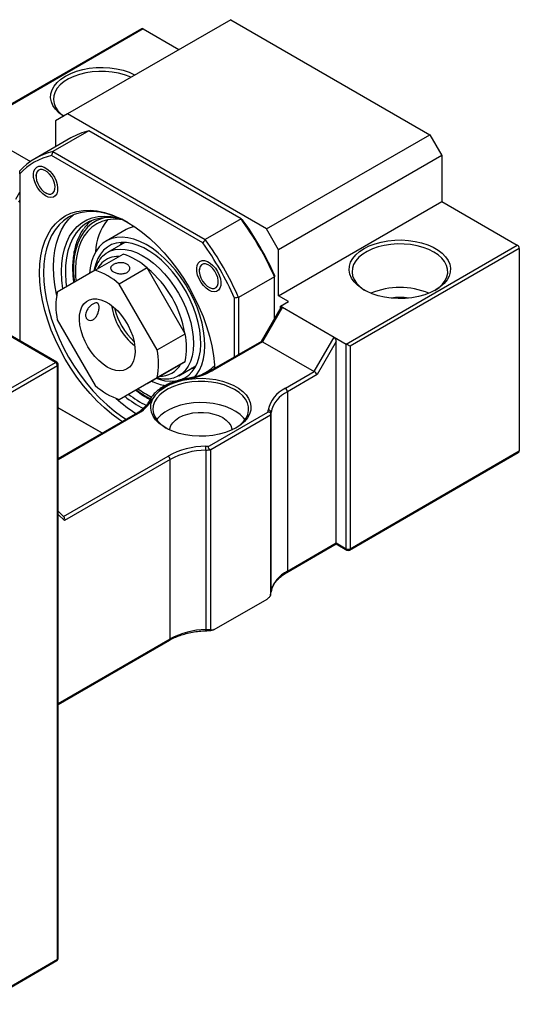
# Model space of a CAD drawing. Header units: millimetres. Extents: x 34 to 283, y 19 to 198.
# Tile 5 of 5: x 230 to 259, y 125 to 183. Entities that reach past the tile are written whole.
import ezdxf

# ---------------------------------------------------------------- set-up
doc = ezdxf.new("R2010")
doc.units = ezdxf.units.MM

msp = doc.modelspace()

# ---------------------------------------------------------------- linework, layer by layer
at = {"color": 7, "linetype": 'Continuous', "lineweight": 25}
for p, q in [((242.2631, 182.9275), (232.5993, 177.3488)), ((242.2631, 182.9275), (254.0482, 176.1241)), ((236.9943, 182.391), (226.8937, 176.56)), ((237.0777, 182.3827), (226.9425, 176.5318)), ((237.0777, 182.3827), (239.1985, 181.1584)), ((231.8922, 162.6551), (201.4866, 180.2078)), ((231.9755, 162.6633), (201.57, 180.2161)), ((232.5993, 177.3488), (231.8922, 176.9404)), ((244.3844, 170.5454), (232.5993, 177.3488)), ((231.8922, 176.9404), (231.8922, 175.4099)), ((227.6496, 176.1236), (230.4025, 174.5344)), ((232.7912, 175.9289), (230.6698, 174.7042)), ((233.8648, 176.3461), (231.7435, 175.1215)), ((242.8833, 171.1398), (233.8648, 176.3461)), ((244.3844, 170.5454), (254.0482, 176.1241)), ((254.0482, 176.1241), (254.7553, 174.8994)), ((240.607, 169.7325), (231.6627, 174.8959)), ((231.7435, 175.1215), (240.762, 169.9152)), ((254.7553, 174.8994), (245.0915, 169.3206)), ((254.7553, 174.8994), (254.7553, 172.1776)), ((229.7709, 173.8034), (229.7709, 163.936)), ((230.7358, 173.7519), (230.7358, 173.6635)), ((231.3014, 172.6837), (231.378, 172.6395)), ((245.0915, 166.5988), (254.7553, 172.1776)), ((254.7553, 172.1776), (259.2337, 169.5923)), ((242.8833, 171.1398), (240.762, 169.9152)), ((236.0754, 170.5119), (234.8969, 169.8316)), ((245.0915, 169.3206), (244.3844, 170.5454)), ((235.991, 169.7512), (234.9695, 169.1614)), ((235.8623, 169.7535), (235.8578, 169.6743)), ((249.0985, 163.7414), (259.2337, 169.5923)), ((234.2461, 168.109), (235.896, 169.0615)), ((245.0915, 166.5988), (245.0915, 169.3206)), ((259.3515, 169.3882), (249.3342, 163.6053)), ((259.3515, 169.3882), (259.3515, 157.4123)), ((234.2461, 168.109), (231.9998, 166.8118)), ((237.3165, 168.2415), (235.6665, 167.289)), ((239.5627, 164.3509), (237.3165, 168.2415)), ((240.4025, 168.1715), (240.4025, 168.083)), ((237.9128, 163.3984), (235.6665, 167.289)), ((244.8558, 167.7232), (242.7345, 166.4986)), ((244.8558, 165.2428), (244.8558, 167.7232)), ((240.9681, 167.1033), (241.0447, 167.0591)), ((245.6808, 166.2586), (245.0915, 166.5988)), ((242.4988, 162.9811), (242.4988, 166.4558)), ((242.7345, 166.4986), (242.7345, 163.1172)), ((245.2094, 165.9865), (245.6808, 166.2586)), ((245.231, 165.8927), (244.0755, 163.8913)), ((245.3272, 165.9185), (244.1487, 163.8772)), ((245.2094, 165.9865), (245.3272, 165.9185)), ((245.2094, 165.8552), (245.2094, 165.9865)), ((245.3272, 165.9185), (248.3914, 164.1496)), ((231.9998, 165.1716), (234.2461, 161.2809)), ((237.9128, 163.3984), (239.5627, 164.3509)), ((244.0797, 163.8937), (241.1315, 162.1918)), ((244.1487, 163.8772), (241.2148, 162.1835)), ((244.1487, 163.8772), (247.2129, 162.1083)), ((247.2129, 162.1083), (248.3914, 164.1496)), ((248.5092, 163.8891), (247.3795, 161.9324)), ((248.3914, 164.1496), (249.0985, 163.7414)), ((248.5092, 151.9695), (248.5092, 163.8891)), ((249.0985, 151.6294), (249.0985, 163.7414)), ((249.3342, 163.6053), (249.3342, 151.6294)), ((227.4139, 160.0698), (231.8922, 162.6551)), ((232.0589, 127.4077), (232.0589, 162.519)), ((237.3165, 161.4134), (239.5627, 162.7106)), ((239.5627, 162.7106), (237.9128, 161.7581)), ((232.0101, 162.4509), (227.5317, 159.8656)), ((232.0101, 127.3397), (232.0101, 162.4509)), ((239.1858, 161.8578), (240.2074, 162.4475)), ((240.0956, 162.3009), (239.9683, 162.3095)), ((240.0742, 162.3706), (240.145, 162.3348)), ((240.5243, 161.9184), (240.9084, 162.1401)), ((245.5015, 161.1204), (247.2129, 162.1083)), ((235.6665, 160.4609), (237.9128, 161.7581)), ((235.6665, 160.4609), (237.3165, 161.4134)), ((247.3795, 161.9324), (245.6194, 160.9163)), ((245.6194, 160.9163), (245.6194, 150.3013)), ((232.0589, 159.9695), (234.6704, 158.4619)), ((234.6704, 158.4619), (232.0589, 159.9695)), ((241.0065, 157.7091), (244.4626, 159.7042)), ((244.6515, 149.0773), (244.6515, 159.6923)), ((236.6284, 159.5922), (232.0589, 156.9543)), ((244.6201, 159.523), (241.0846, 157.482)), ((244.6201, 159.523), (244.6201, 148.908)), ((240.7914, 157.4639), (240.7914, 146.8489)), ((241.0846, 146.867), (241.0846, 157.482)), ((249.2997, 151.5531), (259.2825, 157.316)), ((249.3342, 151.6294), (259.3515, 157.4123)), ((238.6712, 156.9052), (232.4218, 153.2975)), ((238.6712, 146.2901), (238.6712, 156.9052)), ((232.3871, 153.5179), (232.0589, 153.8453)), ((245.5849, 150.2249), (248.5092, 151.9132)), ((245.6194, 150.3013), (248.5092, 151.9695)), ((248.5092, 151.9695), (249.0985, 151.6294)), ((248.5092, 151.9132), (249.133, 151.5531)), ((241.2889, 146.8488), (244.4158, 148.654)), ((244.6507, 149.0638), (244.6515, 149.0773)), ((232.0589, 142.4166), (238.6366, 146.2138)), ((227.4972, 124.6781), (231.9755, 127.2634)), ((227.5317, 124.7544), (232.0101, 127.3397))]:
    msp.add_line(p, q, dxfattribs=at)
at = {"color": 8, "linetype": 'Continuous', "lineweight": 25}
for p, q in [((229.5352, 172.3134), (229.7709, 172.7217)), ((229.7709, 172.2571), (229.7019, 172.1375)), ((235.7157, 169.5922), (235.8071, 169.7519)), ((236.7117, 159.5839), (232.0589, 156.8979)), ((232.367, 153.538), (238.5533, 157.1093)), ((232.4218, 153.2975), (232.0589, 153.6594)), ((232.0589, 142.473), (238.6712, 146.2901))]:
    msp.add_line(p, q, dxfattribs=at)
at = {"color": 7, "linetype": 'Continuous', "lineweight": 25, "flags": 128}
for points in [[(232.3665, 177.2143), (232.3417, 177.2305), (232.0942, 177.4189), (231.8936, 177.6249), (231.7434, 177.8448), (231.6464, 178.0744), (231.6045, 178.3096), (231.6185, 178.5458), (231.6881, 178.7787), (231.812, 179.004), (231.9878, 179.2175), (232.2124, 179.4152), (232.4815, 179.5933), (232.7901, 179.7487), (233.1325, 179.8783), (233.5022, 179.9798), (233.8925, 180.0513), (234.296, 180.0915), (234.7052, 180.0995), (235.1125, 180.0754), (235.5103, 180.0194), (235.8912, 179.9327), (236.2482, 179.8168), (236.5744, 179.674), (236.6025, 179.6597)], [(236.3561, 179.5175), (236.3079, 179.5389), (235.9764, 179.6632), (235.6182, 179.7596), (235.2402, 179.8263), (234.8497, 179.862), (234.4545, 179.866), (234.0622, 179.8382), (233.6804, 179.7791), (233.3165, 179.69), (232.9777, 179.5724), (232.6705, 179.4288), (232.4009, 179.262), (232.1742, 179.075), (231.9947, 178.8717), (231.866, 178.6559), (231.7906, 178.4319), (231.7699, 178.2041), (231.8043, 177.9767), (231.8933, 177.7544), (232.0349, 177.5413), (232.2266, 177.3418), (232.3771, 177.2204)], [(231.3015, 172.5068), (231.1357, 172.6248), (230.9789, 172.7813), (230.8394, 172.9677), (230.7249, 173.1741), (230.6414, 173.3892), (230.5936, 173.6015), (230.5839, 173.7995), (230.6128, 173.9726), (230.6789, 174.1114), (230.7786, 174.2085), (230.9065, 174.2585), (231.0557, 174.2589), (231.2181, 174.2096), (231.385, 174.1133), (231.5474, 173.9751), (231.6966, 173.8024), (231.8244, 173.6047), (231.9241, 173.3926), (231.9902, 173.1774), (232.0192, 172.9709), (232.0095, 172.7841), (231.9616, 172.627), (231.8782, 172.5083), (231.7636, 172.4342), (231.6242, 172.4088), (231.4673, 172.4334), (231.3015, 172.5068)], [(230.7694, 173.4226), (230.8371, 173.232), (230.9366, 173.0485), (231.0609, 172.8847), (231.2016, 172.7517), (231.3491, 172.6585), (231.4934, 172.6116), (231.6246, 172.6142), (231.7337, 172.666), (231.8135, 172.7635), (231.8583, 172.9001), (231.8652, 173.0664), (231.8337, 173.2512), (231.7659, 173.4418), (231.6665, 173.6253), (231.5422, 173.7892), (231.4015, 173.9222), (231.254, 174.0153), (231.1097, 174.0622), (230.9785, 174.0596), (230.8693, 174.0079), (230.7896, 173.9103), (230.7447, 173.7738), (230.7378, 173.6074), (230.7694, 173.4226)], [(235.8566, 159.1466), (235.6829, 159.2611), (235.2344, 159.5882), (234.7928, 159.9562), (234.3613, 160.3623), (233.9434, 160.8035), (233.5421, 161.2763), (233.1606, 161.7773), (232.8017, 162.3025), (232.4682, 162.8479), (232.1626, 163.4095), (231.8872, 163.9829), (231.6441, 164.5638), (231.4352, 165.1477), (231.2621, 165.7303), (231.1261, 166.307), (231.0282, 166.8736), (230.9691, 167.4256), (230.9494, 167.9588), (230.9691, 168.4693), (231.0282, 168.9531), (231.1261, 169.4066), (231.2621, 169.8263), (231.4352, 170.209), (231.6441, 170.5518), (231.8872, 170.852), (232.1626, 171.1075), (232.4682, 171.3162), (232.8017, 171.4766), (233.1606, 171.5874), (233.5421, 171.6478), (233.9434, 171.6574), (234.3613, 171.616), (234.7928, 171.524), (235.2344, 171.3821), (235.6829, 171.1914), (236.1349, 170.9533), (236.5868, 170.6696), (237.0353, 170.3425), (237.477, 169.9745), (237.9084, 169.5683), (238.3263, 169.1272), (238.7276, 168.6543), (239.1091, 168.1534), (239.468, 167.6282), (239.8015, 167.0827), (240.1071, 166.5212), (240.3825, 165.9478), (240.6256, 165.3669), (240.8345, 164.7829), (241.0076, 164.2004), (241.1436, 163.6236), (241.2415, 163.0571), (241.3006, 162.5051), (241.3129, 162.2965)], [(236.195, 170.9182), (235.811, 171.1179), (235.3727, 171.3043), (234.9411, 171.443), (234.5195, 171.5329), (234.1111, 171.5733), (233.7189, 171.564), (233.3461, 171.5049), (232.9953, 171.3966), (232.6694, 171.2399), (232.3707, 171.0359), (232.1016, 170.7863), (231.864, 170.4928), (231.6599, 170.1578), (231.4907, 169.7839), (231.3578, 169.3737), (231.2621, 168.9306), (231.2044, 168.4577), (231.1851, 167.9588), (231.2044, 167.4377), (231.2621, 166.8982), (231.3578, 166.3446), (231.4907, 165.7809), (231.6599, 165.2116), (231.864, 164.641), (232.1016, 164.0733), (232.3707, 163.5129), (232.6694, 162.9641), (232.9953, 162.431), (233.3461, 161.9178), (233.7189, 161.4282), (234.1111, 160.9661), (234.5195, 160.535), (234.9411, 160.1381), (235.3727, 159.7784), (235.811, 159.4587), (236.0875, 159.28)], [(231.961, 166.6178), (231.947, 166.6847), (231.8514, 167.2384), (231.7937, 167.7778), (231.7744, 168.299), (231.7937, 168.7979), (231.8514, 169.2707), (231.947, 169.7139), (232.08, 170.124), (232.2492, 170.498), (232.4533, 170.833), (232.6908, 171.1264), (232.96, 171.3761), (232.9764, 171.3891)], [(232.325, 166.9996), (232.324, 167.0064), (232.2654, 167.5258), (232.2458, 168.0269), (232.2654, 168.5053), (232.324, 168.9569), (232.4212, 169.378), (232.5561, 169.765), (232.7276, 170.1145), (232.9342, 170.4235), (233.1741, 170.6894), (233.4453, 170.91), (233.7455, 171.0834), (234.0721, 171.208), (234.4224, 171.2829), (234.7933, 171.3073), (235.1816, 171.2811), (235.5842, 171.2046), (235.6738, 171.1811)], [(235.8758, 171.085), (235.7165, 171.1275), (235.319, 171.2006), (234.9361, 171.2231), (234.5709, 171.1948), (234.2266, 171.116), (233.9064, 170.9873), (233.6131, 170.8099), (233.3491, 170.5852), (233.1169, 170.3154), (232.9185, 170.0028), (232.7556, 169.65), (232.6296, 169.2603), (232.5416, 168.837), (232.4925, 168.3839), (232.4827, 167.9049), (232.5122, 167.4043), (232.5444, 167.1263)], [(235.8758, 171.085), (235.6869, 171.1095), (235.3164, 171.1211), (234.9644, 171.0815), (234.6344, 170.9912), (234.3294, 170.851), (234.0522, 170.6621), (233.8055, 170.4265), (233.5916, 170.1462), (233.4124, 169.8238), (233.2696, 169.4625), (233.1646, 169.0655), (233.0983, 168.6366), (233.0714, 168.1798), (233.0841, 167.6993), (233.1054, 167.4503)], [(240.4374, 165.4428), (240.2723, 165.9125), (240.0738, 166.3791), (239.844, 166.8374), (239.5855, 167.2822), (239.3012, 167.7085), (238.9944, 168.1114), (238.6686, 168.4864), (238.3274, 168.8291), (237.9748, 169.1358), (237.6146, 169.403), (237.2511, 169.6276), (236.8882, 169.8071), (236.5301, 169.9394), (236.181, 170.0231), (235.8446, 170.0571), (235.5249, 170.0412), (235.2255, 169.9755), (234.9497, 169.8608), (234.7007, 169.6982), (234.4813, 169.4898), (234.294, 169.2378), (234.1409, 168.9451), (234.0238, 168.615), (233.9439, 168.2513), (233.9055, 167.9123)], [(240.2219, 165.4568), (240.0623, 165.9094), (239.8693, 166.3588), (239.6453, 166.7995), (239.393, 167.2262), (239.1154, 167.6337), (238.816, 168.0171), (238.4983, 168.3718), (238.1663, 168.6933), (237.8239, 168.9778), (237.4752, 169.2219), (237.1247, 169.4226), (236.7764, 169.5774), (236.4346, 169.6845), (236.1035, 169.7426), (235.7871, 169.7509), (235.4892, 169.7094), (235.2135, 169.6186), (234.9632, 169.4796), (234.7415, 169.294), (234.551, 169.0641), (234.394, 168.7928), (234.2725, 168.4832), (234.1879, 168.1392), (234.1758, 168.0684)], [(254.4018, 166.939), (254.0932, 166.7836), (253.7508, 166.654), (253.381, 166.5525), (252.9908, 166.481), (252.5873, 166.4408), (252.178, 166.4327), (251.7707, 166.4569), (251.3729, 166.5129), (250.992, 166.5996), (250.6351, 166.7154), (250.3089, 166.8583), (250.0193, 167.0254), (249.7719, 167.2138), (249.5712, 167.4198), (249.421, 167.6397), (249.3241, 167.8693), (249.2822, 168.1045), (249.2962, 168.3407), (249.3658, 168.5736), (249.4896, 168.7989), (249.6655, 169.0124), (249.8901, 169.21), (250.1591, 169.3882), (250.4678, 169.5436), (250.8101, 169.6732), (251.1799, 169.7747), (251.5702, 169.8462), (251.9737, 169.8864), (252.3829, 169.8944), (252.7902, 169.8703), (253.188, 169.8143), (253.5689, 169.7276), (253.9258, 169.6117), (254.2521, 169.4689), (254.5416, 169.3018), (254.789, 169.1134), (254.9897, 168.9074), (255.1399, 168.6875), (255.2368, 168.4579), (255.2787, 168.2227), (255.2647, 167.9865), (255.1952, 167.7535), (255.0713, 167.5283), (254.8954, 167.3148), (254.6709, 167.1171), (254.4018, 166.939)], [(254.2839, 169.1841), (253.9856, 169.3338), (253.6541, 169.4581), (253.2958, 169.5545), (252.9178, 169.6212), (252.5274, 169.6569), (252.1322, 169.6609), (251.7398, 169.6331), (251.358, 169.574), (250.9942, 169.4849), (250.6553, 169.3673), (250.3481, 169.2237), (250.0786, 169.0569), (249.8518, 168.8699), (249.6724, 168.6666), (249.5437, 168.4508), (249.4683, 168.2268), (249.4476, 167.999), (249.482, 167.7716), (249.5709, 167.5493), (249.7126, 167.3362), (249.9042, 167.1367), (250.1421, 166.9544), (250.2194, 166.9051)], [(234.683, 168.9434), (234.9011, 169.1193), (235.1476, 169.2482), (235.4193, 169.3283), (235.7125, 169.3587), (236.0236, 169.3389), (236.3484, 169.2691), (236.6827, 169.1503), (237.0222, 168.9841), (237.3624, 168.7726), (237.6988, 168.5185), (238.0272, 168.2253), (238.3432, 167.8966), (238.6427, 167.5368), (238.9218, 167.1505), (239.1769, 166.7429), (239.4045, 166.3192), (239.6019, 165.885), (239.7663, 165.4458), (239.8957, 165.0075), (239.9884, 164.5757), (240.0431, 164.1561), (240.0592, 163.7542), (240.0363, 163.3751), (239.975, 163.0239), (239.8758, 162.705), (239.7402, 162.4228), (239.5698, 162.1807), (239.367, 161.9821), (239.1343, 161.8294), (238.8748, 161.7248), (238.5919, 161.6694), (238.2892, 161.6642), (237.9708, 161.709), (237.8698, 161.733)], [(254.3415, 166.9051), (254.3526, 166.912), (254.6014, 167.0893), (254.805, 167.2849), (254.9594, 167.495), (255.0617, 167.7154), (255.1099, 167.9419), (255.103, 168.1701), (255.0412, 168.3954), (254.9256, 168.6137), (254.7586, 168.8205), (254.5433, 169.0119), (254.2839, 169.1841)], [(234.6366, 168.5359), (234.4586, 168.3242), (234.3694, 168.1802)], [(240.9682, 166.9263), (240.8024, 167.0444), (240.6456, 167.2009), (240.5061, 167.3873), (240.3916, 167.5936), (240.3081, 167.8087), (240.2602, 168.021), (240.2505, 168.219), (240.2795, 168.3921), (240.3456, 168.5309), (240.4453, 168.628), (240.5732, 168.6781), (240.7223, 168.6785), (240.8847, 168.6292), (241.0517, 168.5328), (241.2141, 168.3946), (241.3632, 168.222), (241.4911, 168.0243), (241.5908, 167.8121), (241.6569, 167.597), (241.6859, 167.3904), (241.6762, 167.2036), (241.6283, 167.0466), (241.5448, 166.9278), (241.4303, 166.8538), (241.2908, 166.8284), (241.134, 166.853), (240.9682, 166.9263)], [(240.7764, 168.4817), (240.6452, 168.4792), (240.536, 168.4274), (240.4563, 168.3299), (240.4114, 168.1933), (240.4045, 168.027), (240.436, 167.8422), (240.5038, 167.6515), (240.6032, 167.468), (240.7275, 167.3042), (240.8682, 167.1712), (241.0158, 167.0781), (241.16, 167.0312), (241.2912, 167.0337), (241.4004, 167.0855), (241.4801, 167.183), (241.525, 167.3196), (241.5319, 167.486), (241.5004, 167.6708), (241.4326, 167.8614), (241.3332, 168.0449), (241.2088, 168.2087), (241.0681, 168.3417), (240.9206, 168.4348), (240.7764, 168.4817)], [(234.9563, 162.3797), (234.7044, 162.5475), (234.4585, 162.7559), (234.2242, 163.0002), (234.0071, 163.2746), (233.8122, 163.5727), (233.6442, 163.8874), (233.5069, 164.2115), (233.4035, 164.5374), (233.3366, 164.8573), (233.3076, 165.1638), (233.3173, 165.4496), (233.3654, 165.7082), (233.4508, 165.9335), (233.5714, 166.1201), (233.7246, 166.2636), (233.9066, 166.3608), (234.1132, 166.4094), (234.3395, 166.4081), (234.5804, 166.3571), (234.83, 166.2575), (235.0826, 166.1117), (235.3322, 165.9231), (235.5731, 165.696), (235.7994, 165.4359), (236.006, 165.1488), (236.188, 164.8415), (236.3412, 164.5211), (236.4618, 164.1952), (236.5472, 163.8714), (236.5953, 163.5573), (236.605, 163.2602), (236.576, 162.9872), (236.5091, 162.7446), (236.4058, 162.538), (236.2685, 162.3725), (236.1004, 162.2517), (235.9055, 162.1786), (235.6884, 162.1549), (235.4541, 162.1811), (235.2082, 162.2567), (234.9563, 162.3797)], [(237.8422, 161.717), (238.0223, 161.6543), (238.3593, 161.5716), (238.6835, 161.5384), (238.9911, 161.555), (239.2784, 161.6212), (239.5418, 161.7363), (239.7781, 161.8989), (239.9845, 162.1069), (240.1585, 162.3579), (240.298, 162.6488), (240.4013, 162.9761), (240.467, 163.3358), (240.4945, 163.7235), (240.4833, 164.1346), (240.4337, 164.564), (240.3462, 165.0065), (240.2219, 165.4568)], [(240.1241, 161.7778), (240.2432, 161.9223), (240.4137, 162.195), (240.549, 162.5069), (240.6476, 162.8543), (240.7085, 163.2333), (240.7309, 163.6396), (240.7146, 164.0687), (240.6598, 164.5157), (240.567, 164.9754), (240.4374, 165.4428)], [(242.5931, 158.7883), (242.2879, 158.6347), (241.9493, 158.5065), (241.5837, 158.4061), (241.1978, 158.3354), (240.7987, 158.2957), (240.3941, 158.2877), (239.9913, 158.3116), (239.5979, 158.3669), (239.2212, 158.4527), (238.8683, 158.5672), (238.5456, 158.7085), (238.2593, 158.8738), (238.0147, 159.06), (237.8162, 159.2637), (237.6677, 159.4812), (237.5718, 159.7083), (237.5304, 159.9408), (237.5442, 160.1744), (237.613, 160.4048), (237.7355, 160.6276), (237.9094, 160.8387), (238.1315, 161.0341), (238.3976, 161.2103), (238.7028, 161.3639), (239.0414, 161.4921), (239.407, 161.5925), (239.793, 161.6632), (240.192, 161.7029), (240.5966, 161.7109), (240.9994, 161.687), (241.3928, 161.6317), (241.7695, 161.5459), (242.1224, 161.4314), (242.4451, 161.2901), (242.7314, 161.1248), (242.976, 160.9386), (243.1745, 160.7348), (243.323, 160.5174), (243.4189, 160.2903), (243.4603, 160.0578), (243.4465, 159.8242), (243.3777, 159.5938), (243.2552, 159.371), (243.0813, 159.1599), (242.8592, 158.9645), (242.5931, 158.7883)], [(242.4988, 161.047), (242.2005, 161.1967), (241.869, 161.321), (241.5107, 161.4174), (241.1327, 161.4841), (240.7423, 161.5198), (240.3471, 161.5238), (239.9547, 161.496), (239.5729, 161.437), (239.209, 161.3478), (238.8702, 161.2303), (238.563, 161.0867), (238.2934, 160.9198), (238.0667, 160.7328), (237.8873, 160.5295), (237.7586, 160.3138), (237.6831, 160.0898), (237.6625, 159.8619), (237.6969, 159.6345), (237.7858, 159.4122), (237.9275, 159.1992), (238.1191, 158.9996), (238.357, 158.8173), (238.4455, 158.7613)], [(242.5452, 158.7613), (242.5675, 158.7749), (242.8163, 158.9522), (243.0199, 159.1479), (243.1743, 159.3579), (243.2766, 159.5783), (243.3248, 159.8048), (243.3179, 160.033), (243.2561, 160.2584), (243.1405, 160.4766), (242.9734, 160.6834), (242.7582, 160.8748), (242.4988, 161.047)], [(243.113, 159.2644), (243.0199, 159.381), (242.8163, 159.5766), (242.5675, 159.7539), (242.2784, 159.9095), (241.9546, 160.0404), (241.6024, 160.144), (241.2287, 160.2183), (240.8406, 160.2618), (240.4459, 160.2738), (240.0521, 160.2539), (239.667, 160.2026), (239.2979, 160.1208), (238.9522, 160.0102), (238.6365, 159.8728), (238.357, 159.7115), (238.1191, 159.5292), (237.9275, 159.3296), (237.8778, 159.2644)], [(238.662, 158.6384), (238.669, 158.7306), (238.7245, 158.9123), (238.8338, 159.0857), (238.9936, 159.2454), (239.199, 159.3868), (239.4438, 159.5053), (239.7206, 159.5976), (240.0209, 159.6607), (240.3356, 159.6927), (240.6551, 159.6927), (240.9699, 159.6607), (241.2702, 159.5976), (241.5469, 159.5053), (241.7917, 159.3868), (241.9971, 159.2454), (242.1569, 159.0857), (242.2662, 158.9123), (242.3217, 158.7306), (242.3287, 158.6384)], [(248.5092, 151.9132), (248.5092, 151.9132), (248.5092, 151.9169), (248.5092, 151.9278), (248.5092, 151.9456), (248.5092, 151.9695)]]:
    msp.add_lwpolyline(points, dxfattribs=at)
at = {"color": 8, "linetype": 'Continuous', "lineweight": 25, "flags": 128}
for points in [[(234.8415, 171.2208), (234.6551, 171.1717), (234.3386, 171.0446), (234.049, 170.8685), (233.789, 170.6452), (233.5609, 170.3766), (233.3667, 170.0652), (233.2084, 169.7137), (233.0872, 169.3254), (233.0042, 168.9037), (232.9603, 168.4526), (232.9558, 167.976), (232.9908, 167.4784), (233.0009, 167.3899)], [(240.116, 162.2878), (239.9799, 162.2867), (239.9321, 162.2886)], [(239.6585, 161.6952), (239.6602, 161.6953), (239.6679, 161.6919), (239.6764, 161.6823), (239.6852, 161.6668)]]:
    msp.add_lwpolyline(points, dxfattribs=at)
at = {"color": 7, "linetype": 'Continuous', "lineweight": 25}
for centre, radius, start, end in [((237.0288, 182.3146), 0.0838, 54.381972, 114.307313), ((234.6984, 172.6108), 3.8271, 102.581138, 119.89114), ((232.5651, 171.4211), 3.7905, 102.519574, 137.491177), ((232.5006, 171.2608), 3.7304, 102.979103, 137.031649), ((235.4143, 169.252), 2.2623, 127.474682, 143.945784), ((237.5724, 169.0461), 3.3104, 142.070418, 177.504063), ((236.9005, 169.0771), 1.6551, 102.237824, 119.901898), ((227.3108, 159.8713), 19.2219, 24.109916, 35.890084), ((227.5884, 160.0316), 18.9412, 24.267807, 35.732193), ((225.2314, 158.6709), 18.9412, 24.267807, 35.732193), ((225.1894, 158.6467), 19.2219, 24.109916, 35.890084), ((259.0957, 169.3765), 0.2561, 2.605465, 57.394597), ((236.0773, 167.6014), 1.9352, 136.094575, 165.549913), ((234.6357, 165.238), 4.0258, 48.249002, 71.756374), ((235.5938, 167.533), 1.3863, 87.761282, 133.662358), ((232.9858, 164.2855), 4.0258, 48.249002, 71.756374), ((233.3871, 163.3791), 6.2376, 9.280344, 50.719656), ((235.9422, 165.9917), 4.0268, 168.248215, 191.751785), ((252.2805, 162.5983), 4.4861, 67.505679, 112.494312), ((238.894, 166.5582), 3.7213, 188.321644, 231.672981), ((252.2805, 163.3925), 3.108, 80.455301, 99.544734), ((239.3954, 166.8476), 4.1215, 193.693736, 226.300887), ((235.6203, 163.5307), 4.0268, 348.248215, 11.751785), ((233.9704, 162.5782), 4.0268, 348.248215, 11.751785), ((231.7542, 162.4393), 0.2561, 2.60432, 57.39568), ((231.8922, 162.519), 0.1667, 0, 60.002688), ((238.0856, 163.2193), 1.3913, 267.948156, 332.062596), ((239.0229, 166.1498), 4.5316, 278.403073, 298.92672), ((240.0767, 163.5743), 1.6578, 300.107334, 317.742239), ((239.0259, 164.4458), 3.2304, 243.25346, 258.976053), ((239.8788, 158.9313), 2.7423, 94.049651, 145.944972), ((236.9269, 164.2844), 4.0258, 228.249002, 251.756374), ((240.1488, 165.8129), 6.3941, 231.985681, 243.272675), ((240.2096, 165.7845), 5.8113, 233.732681, 243.152606), ((246.294, 159.4493), 1.8495, 115.371741, 167.955959), ((246.3741, 159.3248), 1.7614, 115.371667, 167.956015), ((245.3635, 160.9046), 0.2561, 2.605666, 57.394396), ((241.1069, 166.7361), 8.3822, 227.820181, 238.156754), ((240.2461, 165.9586), 6.8042, 231.297595, 242.443407), ((235.7018, 161.5028), 2.1685, 297.759534, 331.465668), ((243.123, 160.0036), 1.3726, 347.401018, 352.953652), ((244.4915, 159.6743), 0.161, 6.418714, 92.208302), ((243.2258, 159.8688), 1.4365, 346.073276, 352.944037), ((240.8883, 152.7662), 4.9309, 91.26364, 118.263933), ((240.8949, 152.769), 4.6961, 91.263581, 118.264001), ((240.4978, 164.5517), 6.8615, 272.352972, 274.251404), ((238.5196, 157.4643), 2.2717, 359.98937, 5.852441), ((240.4987, 164.5903), 7.1324, 272.35142, 274.711726), ((238.4153, 156.8935), 0.2561, 2.605666, 57.394396), ((249.2163, 151.8568), 0.2562, 242.609816, 297.390184), ((249.2163, 151.6974), 0.1667, 240.002688, 299.997312), ((246.3741, 148.7097), 1.7614, 115.371667, 167.956015), ((243.2258, 149.2537), 1.4365, 346.073276, 352.944037), ((240.8949, 142.1539), 4.6961, 91.263581, 118.264001), ((240.4987, 153.9753), 7.1324, 272.35142, 274.711726), ((231.8922, 127.4077), 0.1667, 299.997312, 0)]:
    msp.add_arc(centre, radius, start, end, dxfattribs=at)
at = {"color": 8, "linetype": 'Continuous', "lineweight": 25}
for centre, radius, start, end in [((231.941, 162.5869), 0.0838, 65.690017, 125.619781), ((231.9755, 162.5273), 0.0838, 294.374379, 354.303613), ((241.166, 162.1153), 0.0839, 54.38757, 114.251411), ((240.4488, 166.0446), 6.2735, 232.933258, 242.178351), ((237.5747, 160.3337), 0.1371, 76.466146, 148.989427), ((236.6629, 159.5158), 0.0838, 54.382697, 114.306875), ((249.1802, 151.6203), 0.0822, 173.702418, 234.986527), ((249.2525, 151.6203), 0.0822, 305.014888, 6.297546), ((245.5358, 150.2931), 0.084, 306.023798, 5.591829), ((240.5569, 146.8299), 0.2352, 347.322646, 4.618811), ((238.5843, 146.2835), 0.0871, 306.911434, 4.401001), ((231.9353, 127.3275), 0.0758, 302.098248, 9.215568), ((231.9755, 127.416), 0.0838, 294.374379, 354.303613)]:
    msp.add_arc(centre, radius, start, end, dxfattribs=at)
at = {"color": 7, "linetype": 'Continuous', "lineweight": 25}
for centre, major_axis, ratio, start_param, end_param in [((245.3272, 165.726), (-0.0542, 0.2022), 0.5176381, 5.8056036, 6.7608819), ((244.1976, 163.7693), (-0.1216, 0.1216), 0.3178882, 5.4128877, 6.1982046), ((248.3914, 163.9571), (-0.0542, 0.2022), 0.5176381, 4.2348073, 5.8056036), ((249.2163, 163.6733), (0.1667, -0.0962), 0.0000704, 0.7854388, 2.3562351), ((247.2617, 162.0004), (-0.1216, 0.1216), 0.3178882, 3.8420914, 5.4128877), ((259.1158, 157.4123), (0.2357, 0), 0.5773815, 5.4977059, 6.2831853), ((232.3039, 153.3655), (0.024, 0.1828), 0.7106043, 4.4256843, 5.7845731)]:
    msp.add_ellipse(centre, major_axis=major_axis, ratio=ratio, start_param=start_param, end_param=end_param, dxfattribs=at)
for points in [[(231.7435, 175.1215), (231.7165, 175.0463), (231.6896, 174.9711), (231.6627, 174.8959)], [(229.7709, 173.8034), (229.7709, 173.8631), (229.7709, 173.9228), (229.7709, 173.9824)], [(242.964, 171.0932), (242.9372, 171.1087), (242.9103, 171.1242), (242.8833, 171.1398)], [(240.762, 169.9152), (240.7103, 169.8542), (240.6587, 169.7933), (240.607, 169.7325)], [(244.8558, 167.8164), (244.8558, 167.7854), (244.8558, 167.7544), (244.8558, 167.7232)], [(242.7345, 166.4986), (242.6559, 166.4844), (242.5774, 166.4701), (242.4988, 166.4558)]]:
    msp.add_open_spline(points, degree=3, dxfattribs=at)
for points, knots in [([(233.5547, 170.5508), (233.5395, 170.5323), (233.4517, 170.4246), (233.3213, 170.1916), (233.1666, 169.8527), (233.0478, 169.478), (232.9627, 169.0746), (232.9126, 168.6446), (232.8991, 168.1915), (232.9148, 167.7657), (232.9504, 167.486), (232.9653, 167.3694)], [0, 0, 0, 0, 0.0259398, 0.1505236, 0.2758424, 0.4018321, 0.5283299, 0.6551515, 0.7821404, 0.909182, 1, 1, 1, 1]), ([(235.748, 169.6109), (235.7543, 169.626), (235.7722, 169.6694), (235.7967, 169.7042), (235.8126, 169.7269)], [0, 0, 0, 0, 0.3487108, 1, 1, 1, 1]), ([(236.075, 168.494), (236.1043, 168.481), (236.1309, 168.4662), (236.1786, 168.433), (236.2, 168.4143), (236.236, 168.3747), (236.2507, 168.3538), (236.2733, 168.3098), (236.2812, 168.2866), (236.2937, 168.2173), (236.2874, 168.1693), (236.2468, 168.0807), (236.2121, 168.0391), (236.1431, 167.9875), (236.1168, 167.9718), (236.0602, 167.9448), (236.0299, 167.9334), (235.9649, 167.9147), (235.9304, 167.9075), (235.8601, 167.8978), (235.8239, 167.8951), (235.7496, 167.8941), (235.7127, 167.8959), (235.6392, 167.9033), (235.6022, 167.9091), (235.5308, 167.9243), (235.4965, 167.9336), (235.4306, 167.9554), (235.3989, 167.9681), (235.312, 168.0093), (235.2628, 168.0421), (235.1911, 168.1125), (235.1679, 168.1507), (235.1552, 168.2084), (235.1546, 168.2281), (235.1607, 168.2667), (235.1673, 168.2858), (235.1876, 168.3236), (235.2014, 168.3423), (235.2352, 168.3778), (235.2552, 168.395), (235.3018, 168.4279), (235.3276, 168.4432), (235.3839, 168.4715), (235.4149, 168.4846), (235.4798, 168.5075), (235.5137, 168.5174), (235.5842, 168.5337), (235.6211, 168.5402), (235.7311, 168.5533), (235.8068, 168.554), (235.9487, 168.5374), (236.0163, 168.52), (236.075, 168.494)], [0, 0, 0, 0, 0.03125, 0.03125, 0.0625, 0.0625, 0.09375, 0.09375, 0.125, 0.125, 0.1875, 0.1875, 0.25, 0.25, 0.28125, 0.28125, 0.3125, 0.3125, 0.34375, 0.34375, 0.375, 0.375, 0.40625, 0.40625, 0.4375, 0.4375, 0.46875, 0.46875, 0.5, 0.5, 0.5625, 0.5625, 0.625, 0.625, 0.65625, 0.65625, 0.6875, 0.6875, 0.71875, 0.71875, 0.75, 0.75, 0.78125, 0.78125, 0.8125, 0.8125, 0.84375, 0.84375, 0.875, 0.875, 0.9375, 0.9375, 1, 1, 1, 1]), ([(234.4704, 165.9702), (234.4731, 165.9423), (234.4738, 165.9127), (234.4713, 165.8499), (234.468, 165.8164), (234.4577, 165.7481), (234.4506, 165.7133), (234.4326, 165.6427), (234.4216, 165.6069), (234.3834, 165.5024), (234.3502, 165.4344), (234.2911, 165.3452), (234.2695, 165.317), (234.2238, 165.2663), (234.1998, 165.2438), (234.1496, 165.2046), (234.123, 165.1879), (234.0698, 165.162), (234.0429, 165.1525), (233.9615, 165.1346), (233.9083, 165.1373), (233.8363, 165.1618), (233.814, 165.1732), (233.7731, 165.2021), (233.7544, 165.2198), (233.7226, 165.26), (233.7093, 165.2825), (233.6882, 165.3323), (233.6806, 165.3596), (233.6676, 165.4448), (233.6718, 165.5085), (233.6967, 165.6051), (233.7082, 165.638), (233.7363, 165.7028), (233.7529, 165.7346), (233.7909, 165.7974), (233.8122, 165.8283), (233.8576, 165.8869), (233.8819, 165.9149), (233.9587, 165.9955), (234.0132, 166.0418), (234.0943, 166.0979), (234.1207, 166.1139), (234.1723, 166.1409), (234.1977, 166.1518), (234.2688, 166.1752), (234.3114, 166.1789), (234.3817, 166.1609), (234.4102, 166.1391), (234.4413, 166.0886), (234.45, 166.0685), (234.4631, 166.0232), (234.4677, 165.998), (234.4704, 165.9702)], [0, 0, 0, 0, 0.03125, 0.03125, 0.0625, 0.0625, 0.09375, 0.09375, 0.125, 0.125, 0.1875, 0.1875, 0.21875, 0.21875, 0.25, 0.25, 0.28125, 0.28125, 0.3125, 0.3125, 0.375, 0.375, 0.40625, 0.40625, 0.4375, 0.4375, 0.46875, 0.46875, 0.5, 0.5, 0.5625, 0.5625, 0.59375, 0.59375, 0.625, 0.625, 0.65625, 0.65625, 0.6875, 0.6875, 0.75, 0.75, 0.78125, 0.78125, 0.8125, 0.8125, 0.875, 0.875, 0.9375, 0.9375, 0.96875, 0.96875, 1, 1, 1, 1]), ([(241.1315, 162.1918), (241.0818, 162.1641), (240.937, 162.0836), (240.6712, 161.9646), (240.3282, 161.8447), (239.9882, 161.7543), (239.7592, 161.7133), (239.6585, 161.6952)], [0, 0, 0, 0, 0.1212592, 0.3530902, 0.5852772, 0.8177665, 1, 1, 1, 1]), ([(239.6585, 161.6952), (239.592, 161.6836), (239.3992, 161.65), (239.0917, 161.573), (238.7475, 161.4565), (238.4298, 161.3143), (238.1434, 161.1487), (237.8929, 160.9615), (237.6838, 160.7549), (237.5421, 160.5664), (237.479, 160.4459), (237.4569, 160.4037)], [0, 0, 0, 0, 0.065148, 0.1886458, 0.3123839, 0.4363727, 0.560635, 0.6851245, 0.8095713, 0.9334481, 1, 1, 1, 1]), ([(236.6323, 161.0185), (236.6821, 160.9792), (236.8622, 160.8371), (237.1486, 160.6471), (237.3846, 160.5165), (237.4876, 160.4595)], [0, 0, 0, 0, 0.1773426, 0.6412481, 1, 1, 1, 1]), ([(237.4569, 160.4037), (237.4384, 160.3682), (237.3832, 160.2624), (237.2569, 160.0902), (237.0629, 159.894), (236.8508, 159.7273), (236.6941, 159.6321), (236.6284, 159.5922)], [0, 0, 0, 0, 0.1210487, 0.359859, 0.5962077, 0.8307709, 1, 1, 1, 1]), ([(244.4626, 159.7042), (244.483, 159.716), (244.5056, 159.7251), (244.5427, 159.7241), (244.5556, 159.7209), (244.5792, 159.7072), (244.5895, 159.6967), (244.6132, 159.6601), (244.6197, 159.6313), (244.625, 159.5765), (244.6236, 159.5493), (244.6201, 159.523)], [0, 0, 0, 0, 0.25, 0.25, 0.375, 0.375, 0.5, 0.5, 0.75, 0.75, 1, 1, 1, 1]), ([(241.0846, 157.482), (241.0601, 157.4921), (241.0363, 157.5043), (240.9913, 157.5363), (240.9695, 157.5565), (240.9496, 157.595), (240.9456, 157.6094), (240.9455, 157.6366), (240.9491, 157.6494), (240.9669, 157.6823), (240.986, 157.6972), (241.0065, 157.7091)], [0, 0, 0, 0, 0.25, 0.25, 0.5, 0.5, 0.625, 0.625, 0.75, 0.75, 1, 1, 1, 1]), ([(244.6507, 149.0637), (244.6563, 149.0996), (244.6733, 149.2088), (244.7372, 149.39), (244.86, 149.6033), (245.0288, 149.8072), (245.24, 149.9984), (245.4334, 150.1354), (245.5552, 150.2074), (245.5849, 150.2249)], [0, 0, 0, 0, 0.0866824, 0.2635362, 0.4377439, 0.6087854, 0.7778492, 0.9460075, 1, 1, 1, 1]), ([(244.6201, 148.908), (244.6201, 148.8956), (244.6176, 148.8816), (244.6085, 148.8536), (244.6021, 148.8397), (244.5797, 148.7996), (244.561, 148.7755), (244.5018, 148.7111), (244.4584, 148.6786), (244.4158, 148.654)], [0, 0, 0, 0, 0.125, 0.125, 0.25, 0.25, 0.5, 0.5, 1, 1, 1, 1]), ([(244.616, 148.8782), (244.6162, 148.879), (244.6346, 148.94), (244.6427, 149.0023), (244.6507, 149.0637)], [0, 0, 0, 0, 0.01312694, 1, 1, 1, 1]), ([(240.7864, 146.7783), (240.8657, 146.782), (240.9945, 146.788), (241.1218, 146.8012), (241.1707, 146.8062)], [0, 0, 0, 0, 0.6155193, 1, 1, 1, 1]), ([(241.2889, 146.8488), (241.2462, 146.8242), (241.2028, 146.8067), (241.1436, 146.8028), (241.1249, 146.8053), (241.1027, 146.8195), (241.0963, 146.8261), (241.0872, 146.8434), (241.0846, 146.8545), (241.0846, 146.867)], [0, 0, 0, 0, 0.5, 0.5, 0.75, 0.75, 0.875, 0.875, 1, 1, 1, 1]), ([(238.6366, 146.2138), (238.6864, 146.2415), (238.8312, 146.322), (239.0969, 146.4409), (239.4398, 146.5612), (239.807, 146.6574), (240.1925, 146.7277), (240.522, 146.7648), (240.7214, 146.775), (240.7864, 146.7783)], [0, 0, 0, 0, 0.0868458, 0.2528821, 0.4191733, 0.5856815, 0.7523969, 0.9192759, 1, 1, 1, 1])]:
    msp.add_open_spline(points, degree=3, knots=knots, dxfattribs=at)

doc.saveas('drawing.dxf')
